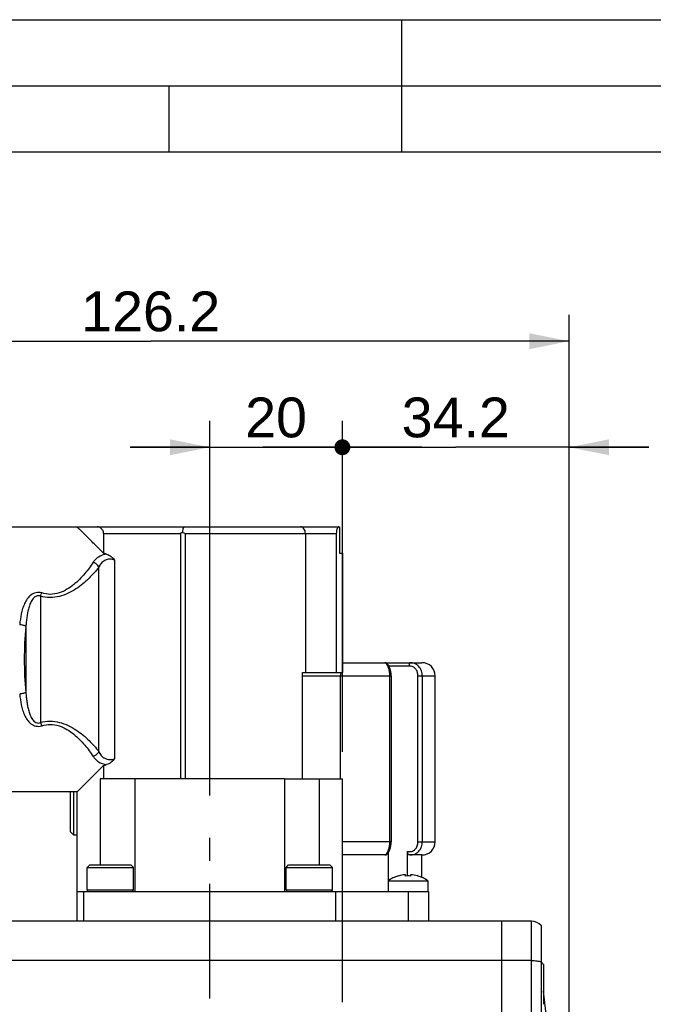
# Model space of a CAD drawing. Header units: millimetres. Extents: x 0 to 420, y 0 to 297.
# Tile 24 of 40: x 206 to 254, y 223 to 297. Entities that reach past the tile are written whole.
import ezdxf

# ---------------------------------------------------------------- set-up
doc = ezdxf.new("R2010")
doc.units = ezdxf.units.MM
doc.header["$LTSCALE"] = 23.1
doc.linetypes.add('CENTER', pattern=[0.6, 0.375, -0.075, 0.075, -0.075])
doc.layers.get('0').update_dxf_attribs({"linetype": 'CONTINUOUS'})
for name, color, linetype in [('AXIS', 7, 'CONTINUOUS'), ('COMPONENTS', 7, 'CONTINUOUS'), ('DIMENSION', 7, 'CONTINUOUS')]:
    doc.layers.add(name, color=color, linetype=linetype)
doc.styles.get("Standard").update_dxf_attribs({"font": 'arial.ttf'})
doc.dimstyles.new('DIMSTYLE_5', dxfattribs={"dimtxt": 3, "dimasz": 3, "dimexe": 0.18, "dimexo": 0.0625, "dimgap": 0.09, "dimtad": 1, "dimdec": 3, "dimlfac": 2, "dimdsep": 46, "dimtxsty": 'STANDARD', "dimblk": '_FILLED', "dimblk1": '_FILLED', "dimblk2": '_FILLED', "dimcen": 0.09, "dimadec": 0, "dimazin": 0, "dimtp": 0.5, "dimtm": 0.5, "dimtfac": 1, "dimtdec": 3, "dimtofl": 0, "dimtmove": 0, "dimatfit": 3, "dimldrblk": '_FILLED', "dimfxl": 1, "dimtolj": 1, "dimarcsym": 0})
doc.dimstyles.new('DIMSTYLE_6', dxfattribs={"dimtxt": 3, "dimasz": 3, "dimexe": 0.18, "dimexo": 0.0625, "dimgap": 0.09, "dimtad": 1, "dimdec": 3, "dimlfac": 2, "dimdsep": 46, "dimtxsty": 'STANDARD', "dimblk": '_FILLED', "dimblk1": '_FILLED', "dimblk2": '_FILLED', "dimcen": 0.09, "dimadec": 0, "dimazin": 0, "dimtp": 0.3, "dimtm": 0.3, "dimtfac": 1, "dimtdec": 3, "dimtofl": 0, "dimtmove": 0, "dimatfit": 3, "dimldrblk": '_FILLED', "dimfxl": 1, "dimtolj": 1, "dimarcsym": 0})
doc.dimstyles.new('DIMSTYLE_7', dxfattribs={"dimtxt": 3, "dimasz": 3, "dimexe": 0.18, "dimexo": 0.0625, "dimgap": 0.09, "dimtad": 1, "dimdec": 3, "dimlfac": 2, "dimdsep": 46, "dimtxsty": 'STANDARD', "dimblk": '_FILLED', "dimblk1": '_FILLED', "dimblk2": '_FILLED', "dimcen": 0.09, "dimadec": 0, "dimazin": 0, "dimtp": 0.2, "dimtm": 0.2, "dimtfac": 1, "dimtdec": 3, "dimtofl": 0, "dimtmove": 0, "dimatfit": 3, "dimldrblk": '_FILLED', "dimfxl": 1, "dimtolj": 1, "dimarcsym": 0})

# ---------------------------------------------------------------- blocks, each defined once
blk = doc.blocks.new('_DOT')
at = {"color": 0, "linetype": 'BYBLOCK'}
blk.add_line((-0.2, 0), (-1, 0), dxfattribs=at)
at = {"color": 0, "linetype": 'BYBLOCK', "const_width": 0.2}
blk.add_lwpolyline([(-0.1, 0, 1), (0.1, 0, 1)], format="xyb", close=True, dxfattribs=at)
blk = doc.blocks.new('_FILLED')
at = {"color": 0, "linetype": 'BYBLOCK'}
blk.add_solid([(0, 0), (-1, 0.2), (-1, -0.2)], dxfattribs=at)
blk = doc.blocks.new('*D13')
at = {"layer": 'DIMENSION', "color": 2, "linetype": 'CONTINUOUS'}
for p, q in [((230.553, 242.301), (230.553, 266.751)), ((247.653, 194.751), (247.653, 266.751)), ((230.553, 264.751), (224.553, 264.751)), ((224.553, 264.751), (239.103, 264.751)), ((253.653, 264.751), (239.103, 264.751)), ((247.653, 264.751), (253.653, 264.751))]:
    blk.add_line(p, q, dxfattribs=at)
at = {"layer": 'DIMENSION', "color": 2, "linetype": 'CONTINUOUS', "xscale": 3, "yscale": 3, "zscale": 3}
blk.add_blockref('_DOT', (230.553, 264.751), dxfattribs=at)
at = {"layer": 'DIMENSION', "color": 2, "linetype": 'CONTINUOUS', "xscale": 3, "yscale": 3, "zscale": 3, "rotation": 180}
blk.add_blockref('_FILLED', (247.653, 264.751), dxfattribs=at)
at = {"layer": 'DIMENSION', "color": 2, "linetype": 'CONTINUOUS', "insert": (239.103, 268.501), "char_height": 3, "width": 8.15242, "attachment_point": 2, "line_spacing_factor": 0.9}
blk.add_mtext('34.2', dxfattribs=at)
blk = doc.blocks.new('*D14')
at = {"layer": 'DIMENSION', "color": 2, "linetype": 'CONTINUOUS'}
for p, q in [((220.553, 238.491), (220.553, 266.751)), ((230.553, 241.781), (230.553, 266.751)), ((220.553, 264.751), (214.553, 264.751)), ((214.553, 264.751), (225.553, 264.751)), ((236.553, 264.751), (225.553, 264.751)), ((230.553, 264.751), (236.553, 264.751))]:
    blk.add_line(p, q, dxfattribs=at)
at = {"layer": 'DIMENSION', "color": 2, "linetype": 'CONTINUOUS', "xscale": 3, "yscale": 3, "zscale": 3}
blk.add_blockref('_FILLED', (220.553, 264.751), dxfattribs=at)
at = {"layer": 'DIMENSION', "color": 2, "linetype": 'CONTINUOUS', "xscale": 3, "yscale": 3, "zscale": 3, "rotation": 180}
blk.add_blockref('_DOT', (230.553, 264.751), dxfattribs=at)
at = {"layer": 'DIMENSION', "color": 2, "linetype": 'CONTINUOUS', "insert": (225.553, 268.501), "char_height": 3, "width": 4.66171, "attachment_point": 2, "line_spacing_factor": 0.9}
blk.add_mtext('20', dxfattribs=at)
blk = doc.blocks.new('*D15')
at = {"layer": 'DIMENSION', "color": 2, "linetype": 'CONTINUOUS'}
for p, q in [((184.553, 259.873), (184.553, 274.751)), ((247.653, 194.751), (247.653, 274.751)), ((184.553, 272.751), (216.103, 272.751)), ((247.653, 272.751), (216.103, 272.751))]:
    blk.add_line(p, q, dxfattribs=at)
at = {"layer": 'DIMENSION', "color": 2, "linetype": 'CONTINUOUS', "xscale": 3, "yscale": 3, "zscale": 3, "rotation": 180}
blk.add_blockref('_FILLED', (184.553, 272.751), dxfattribs=at)
at = {"layer": 'DIMENSION', "color": 2, "linetype": 'CONTINUOUS', "xscale": 3, "yscale": 3, "zscale": 3}
blk.add_blockref('_FILLED', (247.653, 272.751), dxfattribs=at)
at = {"layer": 'DIMENSION', "color": 2, "linetype": 'CONTINUOUS', "insert": (216.103, 276.501), "char_height": 3, "width": 10.48327, "attachment_point": 2, "line_spacing_factor": 0.9}
blk.add_mtext('126.2', dxfattribs=at)

msp = doc.modelspace()

# ---------------------------------------------------------------- linework, layer by layer
at = {"color": 2, "linetype": 'CONTINUOUS'}
for p, q in [((0, 297), (420, 297)), ((235, 297), (235, 287)), ((20, 292), (415, 292)), ((217.5, 287), (217.5, 292))]:
    msp.add_line(p, q, dxfattribs=at)
at = {"color": 7, "linetype": 'CONTINUOUS'}
msp.add_line((410, 287), (25, 287), dxfattribs=at)
at = {"layer": 'AXIS', "color": 2, "linetype": 'CENTER'}
for p, q in [((220.55283, 223.17411), (220.55283, 236.49081)), ((230.55283, 222.90778), (230.55283, 236.89031))]:
    msp.add_line(p, q, dxfattribs=at)
at = {"layer": 'COMPONENTS', "color": 7, "linetype": 'CONTINUOUS'}
for p, q in [((198.05283, 258.75148), (230.32985, 258.75148)), ((230.32985, 258.75148), (230.32985, 256.75148)), ((212.55283, 258.25148), (212.55283, 256.75119)), ((227.76394, 258.25148), (227.76394, 247.75148)), ((230.09223, 258.25148), (230.09223, 247.75148)), ((230.32985, 256.75148), (230.55274, 256.75148)), ((230.55283, 256.75148), (230.55283, 247.75148)), ((230.55283, 248.50148), (236.55283, 248.50148)), ((227.55283, 247.75148), (230.55283, 247.75148)), ((227.55283, 239.75148), (227.55283, 247.75148)), ((234.23114, 247.50148), (234.23114, 235.00148)), ((237.55283, 235.00148), (237.55283, 247.50148)), ((210.55283, 238.75148), (212.55283, 240.75167)), ((212.55283, 240.75177), (212.55283, 239.75148)), ((226.19995, 239.75148), (212.29995, 239.75148)), ((212.29995, 239.75148), (212.29995, 233.25148)), ((214.90572, 239.75148), (214.90572, 231.25148)), ((226.19995, 239.75148), (226.19995, 231.25148)), ((226.2067, 239.75148), (230.55283, 239.75148)), ((228.80572, 239.75148), (228.80572, 233.25148)), ((230.55283, 229.00148), (230.55283, 239.75148)), ((210.55283, 238.75148), (195.55283, 238.75148)), ((210.05283, 235.75157), (210.05283, 238.75148)), ((210.30283, 235.50148), (210.30283, 238.75148)), ((210.55283, 229.00148), (210.55283, 238.75148)), ((210.05284, 235.75148), (210.30284, 235.50148)), ((210.55283, 235.50148), (210.30283, 235.50148)), ((233.75678, 234.00148), (230.55283, 234.00148)), ((233.76468, 234.00161), (233.75678, 234.00148)), ((234.00298, 234.15273), (234.00298, 232.05148)), ((235.46165, 232.41834), (235.46165, 234.26579)), ((236.55283, 234.00148), (235.62578, 234.00148)), ((236.55283, 232.30356), (236.55283, 234.00148)), ((211.30283, 233.05148), (211.50283, 233.25148)), ((211.50286, 233.25148), (214.60281, 233.25148)), ((214.80283, 233.05148), (214.60283, 233.25148)), ((226.30283, 233.05148), (226.50283, 233.25148)), ((226.50286, 233.25148), (229.60281, 233.25148)), ((229.80283, 233.05148), (229.60283, 233.25148)), ((211.30283, 233.05148), (214.80283, 233.05148)), ((211.30283, 231.36898), (211.30283, 233.05148)), ((214.80283, 231.36898), (214.80283, 233.05148)), ((226.30283, 233.05148), (229.80283, 233.05148)), ((226.30283, 231.36898), (226.30283, 233.05148)), ((229.80283, 231.36898), (229.80283, 233.05148)), ((235.31913, 232.41272), (235.30884, 232.5099)), ((235.69601, 232.5099), (235.68572, 232.41272)), ((234.00242, 232.05148), (237.00242, 232.05148)), ((234.00242, 232.05148), (234.00242, 231.25148)), ((234.76925, 232.41272), (234.76672, 232.41869)), ((236.23813, 232.41869), (236.2356, 232.41272)), ((237.00242, 232.05148), (237.00242, 231.25148)), ((210.55283, 231.25148), (237.05283, 231.25148)), ((211.05283, 229.00148), (211.05283, 231.25148)), ((230.05283, 229.00148), (230.05283, 231.25148)), ((237.05283, 231.25148), (237.05283, 229.00148)), ((244.80283, 229.00148), (94.05283, 229.00148)), ((242.55283, 229.00148), (242.55283, 156.50148)), ((245.55283, 156.84004), (245.55283, 228.66292)), ((245.70283, 225.73779), (245.70283, 222.73779))]:
    msp.add_line(p, q, dxfattribs=at)
at = {"layer": 'COMPONENTS', "color": 9, "linetype": 'CONTINUOUS'}
for p, q in [((212.55283, 258.25148), (218.35607, 258.25148)), ((218.35607, 258.25148), (218.35607, 239.75148)), ((218.69278, 258.25148), (230.09223, 258.25148)), ((218.69278, 258.25148), (218.69278, 239.75148)), ((213.3992, 241.26804), (213.39924, 256.23488)), ((212.19378, 241.79488), (212.19378, 255.70808)), ((207.80134, 253.5109), (207.80135, 243.99206)), ((206.69546, 251.23527), (206.69546, 246.26769)), ((235.60815, 248.25148), (234.06029, 248.25148)), ((227.55283, 247.50148), (230.41207, 247.50148)), ((230.41207, 247.50148), (234.23114, 247.50148)), ((230.41207, 239.75148), (230.41207, 247.50148)), ((234.10811, 247.50148), (234.10811, 235.00148)), ((236.24384, 247.50148), (237.55283, 247.50148)), ((236.24384, 235.00148), (236.24384, 247.50148)), ((236.58276, 235.00148), (236.58276, 247.50148)), ((234.23114, 235.00148), (230.55283, 235.00148)), ((236.24384, 235.00148), (237.55283, 235.00148)), ((211.30283, 231.36898), (214.80283, 231.36898)), ((226.30283, 231.36898), (229.80283, 231.36898)), ((235.50242, 231.25148), (235.50242, 229.00148)), ((244.80283, 156.50148), (244.80283, 229.00148)), ((244.80283, 226.03676), (100.05283, 226.03676))]:
    msp.add_line(p, q, dxfattribs=at)
at = {"layer": 'COMPONENTS', "color": 7, "linetype": 'CONTINUOUS'}
for points in [[(234.23113, 247.50148), (234.23074, 247.53824), (234.22929, 247.58196), (234.22681, 247.62499), (234.22335, 247.66724), (234.21895, 247.70868), (234.21368, 247.74924), (234.2076, 247.78884), (234.20079, 247.82748), (234.19329, 247.8651), (234.18517, 247.90165), (234.17649, 247.93712), (234.16732, 247.97147), (234.15774, 248.00464), (234.1478, 248.0366), (234.13757, 248.06733), (234.12712, 248.09679), (234.11651, 248.12496), (234.1058, 248.15182), (234.09506, 248.17735), (234.08432, 248.20159), (234.07363, 248.22452), (234.06303, 248.24616), (234.05252, 248.2666), (234.04214, 248.28586), (234.03191, 248.30394), (234.02181, 248.32092), (234.01184, 248.33684), (234.00199, 248.35175), (233.99215, 248.36582), (233.98232, 248.37904), (233.97235, 248.39159), (233.96172, 248.40401), (233.95014, 248.41643), (233.93748, 248.42872), (233.92323, 248.44105), (233.90688, 248.4534), (233.88832, 248.46533), (233.86767, 248.47628), (233.8449, 248.48583), (233.81987, 248.49355), (233.79276, 248.49891), (233.76381, 248.50136), (233.75882, 248.50145)], [(233.76468, 234.00161), (233.79421, 234.00424), (233.82202, 234.00995), (233.84779, 234.0182), (233.87125, 234.02841), (233.89256, 234.04017), (233.91175, 234.05305), (233.92859, 234.06637), (233.94314, 234.07958), (233.9561, 234.09279), (233.96815, 234.10634), (233.97952, 234.12029), (233.99041, 234.13473), (234.00121, 234.15006), (234.01197, 234.16632), (234.02275, 234.18358), (234.03371, 234.20214), (234.04486, 234.22205), (234.05617, 234.24334), (234.06767, 234.26615), (234.07933, 234.29053), (234.09107, 234.31647), (234.10285, 234.344), (234.1146, 234.37311), (234.12624, 234.40377), (234.13768, 234.43594), (234.14883, 234.46956), (234.15961, 234.5046), (234.16993, 234.54099), (234.17971, 234.57864), (234.18887, 234.61751), (234.19732, 234.65757), (234.205, 234.69875), (234.21182, 234.74096), (234.21772, 234.78415), (234.22263, 234.82824), (234.22647, 234.87314), (234.22919, 234.91876), (234.23075, 234.96501), (234.23113, 235.00148)]]:
    msp.add_lwpolyline(points, dxfattribs=at)
for centre, radius, start, end in [((224.57436, 245.25656), 14.40608, 114.9037461, 115.571939), ((236.03397, 303.24948), 48.22382, 248.689063, 248.9244877), ((201.72594, 218.37277), 39.87637, 73.9134696, 74.2457716), ((236.55283, 247.50148), 1, 0, 90), ((201.72508, 279.12848), 39.87496, 285.7560873, 286.0883906), ((236.55283, 235.00148), 1, 270, 360), ((235.50232, 229.889), 2.62803, 94.2219722, 106.1971165), ((235.50244, 229.88813), 2.62891, 85.286342, 85.7775418), ((235.50253, 229.88897), 2.62806, 74.6643901, 85.2867463), ((235.50242, 229.90837), 2.6159, 106.3853601, 124.9888075), ((235.50243, 229.59713), 2.82156, 86.2751906, 93.7248094), ((235.50307, 229.89117), 2.6258, 73.8009735, 74.6630084), ((235.50242, 229.90837), 2.6159, 55.0111925, 73.6146399), ((211.42033, 231.36898), 0.1175, 180, 270), ((214.68533, 231.36898), 0.1175, 270, 360), ((226.42033, 231.36898), 0.1175, 180, 270), ((229.68533, 231.36898), 0.1175, 270, 360), ((244.80283, 228.00148), 1, 41.4096221, 90), ((243.47158, 224.23779), 2.68858, 33.9117135, 39.2637186), ((0.55283, 192.75148), 247.1, 352.7308208, 7.1992904)]:
    msp.add_arc(centre, radius, start, end, dxfattribs=at)
at = {"layer": 'COMPONENTS', "color": 9, "linetype": 'CONTINUOUS'}
for centre, radius, start, end in [((230.84936, 248.77582), 24.27879, 174.1859489, 180.0574463), ((231.21931, 248.74574), 24.64873, 179.986653, 185.7699517), ((278.48454, 247.50369), 48.07247, 179.704557, 180.0026285)]:
    msp.add_arc(centre, radius, start, end, dxfattribs=at)
at = {"layer": 'COMPONENTS', "color": 7, "linetype": 'CONTINUOUS'}
for points, knots in [([(212.55283, 256.75147), (212.41332, 256.89093), (212.14633, 257.15792), (211.76588, 257.53845), (211.42742, 257.87689), (211.17442, 258.12987), (210.99775, 258.30658), (210.88641, 258.41796), (210.79028, 258.51407), (210.71003, 258.59421), (210.64622, 258.65783), (210.60379, 258.7006), (210.57845, 258.72617), (210.56618, 258.73896), (210.55802, 258.74658), (210.55442, 258.75072), (210.55303, 258.75148)], [0, 0, 0, 0, 0.20924234, 0.40049552, 0.57075884, 0.716943, 0.77999249, 0.83580683, 0.88399337, 0.92417679, 0.95610338, 0.97957302, 0.98805991, 0.99432324, 0.99831749, 1, 1, 1, 1]), ([(212.55283, 258.25148), (212.55283, 258.33503), (212.50739, 258.48741), (212.36691, 258.64334), (212.21553, 258.73037), (212.10954, 258.75148), (212.05989, 258.75148)], [0, 0, 0, 0, 0.32682996, 0.58721692, 0.80575039, 1, 1, 1, 1]), ([(218.50803, 258.32312), (218.51047, 258.37949), (218.52036, 258.48303), (218.54631, 258.60314), (218.57699, 258.67908), (218.60317, 258.72506), (218.63497, 258.75148), (218.65516, 258.75148)], [0, 0, 0, 0, 0.3575881, 0.65762863, 0.77649253, 0.87202988, 1, 1, 1, 1]), ([(227.76394, 258.25148), (227.76394, 258.31668), (227.74613, 258.44311), (227.66818, 258.60746), (227.54801, 258.72244), (227.44549, 258.75148), (227.39753, 258.75148)], [0, 0, 0, 0, 0.28748817, 0.55367521, 0.78850708, 1, 1, 1, 1]), ([(230.28995, 258.75148), (230.26817, 258.75148), (230.23288, 258.72819), (230.19775, 258.68369), (230.15263, 258.60436), (230.10626, 258.45938), (230.09223, 258.32776), (230.09223, 258.25148)], [0, 0, 0, 0, 0.11550588, 0.19906781, 0.30468563, 0.59556788, 1, 1, 1, 1]), ([(212.77524, 256.68775), (212.89885, 256.65196), (213.1346, 256.52636), (213.31673, 256.33712), (213.39924, 256.23488)], [0, 0, 0, 0, 0.49482437, 1, 1, 1, 1]), ([(213.3992, 241.26804), (213.31699, 241.16557), (213.13439, 240.97673), (212.89882, 240.85104), (212.77523, 240.81521)], [0, 0, 0, 0, 0.50517795, 1, 1, 1, 1]), ([(235.62578, 234.00148), (235.75377, 234.00148), (236.01142, 234.04603), (236.33599, 234.26911), (236.53851, 234.60846), (236.58276, 234.87011), (236.58276, 235.00148)], [0, 0, 0, 0, 0.2495545, 0.49471097, 0.74385865, 1, 1, 1, 1]), ([(235.62578, 234.00148), (235.60539, 234.00148), (235.55983, 234.01906), (235.50862, 234.07841), (235.47132, 234.16343), (235.46165, 234.23035), (235.46165, 234.26579)], [0, 0, 0, 0, 0.18172842, 0.4069615, 0.68404029, 1, 1, 1, 1])]:
    msp.add_open_spline(points, degree=3, knots=knots, dxfattribs=at)
at = {"layer": 'COMPONENTS', "color": 9, "linetype": 'CONTINUOUS'}
for points, knots in [([(212.77522, 256.68775), (212.55996, 256.65584), (212.25077, 256.55158), (211.93264, 256.29812), (211.81581, 256.15057), (211.76785, 256.07422)], [0, 0, 0, 0, 0.53872102, 0.77678832, 1, 1, 1, 1]), ([(213.39924, 256.23494), (213.28103, 256.28736), (213.01829, 256.33892), (212.64296, 256.2415), (212.35826, 256.01032), (212.23879, 255.8102), (212.19378, 255.70808)], [0, 0, 0, 0, 0.26561403, 0.52904472, 0.77077066, 1, 1, 1, 1]), ([(212.19378, 255.70808), (211.97034, 255.40946), (211.43791, 254.81524), (210.648, 254.15969), (209.88269, 253.71774), (209.22423, 253.47155), (208.51084, 253.38144), (208.03212, 253.45001), (207.80134, 253.5109)], [0, 0, 0, 0, 0.21538106, 0.45890621, 0.58926557, 0.72424409, 0.86217016, 1, 1, 1, 1]), ([(211.76785, 256.07422), (211.58011, 255.77532), (211.13324, 255.17567), (210.45771, 254.49404), (209.79098, 254.01738), (209.20319, 253.73685), (208.54349, 253.62108), (208.09793, 253.69497), (207.88669, 253.76138)], [0, 0, 0, 0, 0.21884702, 0.46213499, 0.5915426, 0.72548814, 0.86271133, 1, 1, 1, 1]), ([(212.19378, 255.70808), (212.1766, 255.74949), (212.07826, 255.91419), (211.90709, 256.03153), (211.76785, 256.07422)], [0, 0, 0, 0, 0.23534581, 1, 1, 1, 1]), ([(207.88669, 253.76138), (207.81772, 253.78314), (207.67329, 253.80945), (207.38578, 253.78648), (207.06164, 253.62649), (206.78117, 253.32035), (206.58311, 252.96571), (206.44295, 252.58515), (206.30957, 252.05301), (206.2546, 251.64206), (206.22775, 251.366)], [0, 0, 0, 0, 0.06558628, 0.13143427, 0.25881184, 0.38167021, 0.50309203, 0.62507872, 0.74846041, 1, 1, 1, 1]), ([(207.80134, 253.51091), (207.74633, 253.53562), (207.62391, 253.56339), (207.44425, 253.51586), (207.2983, 253.4092), (207.14564, 253.23005), (207.00998, 252.96916), (206.89849, 252.63714), (206.8196, 252.29421), (206.76312, 251.94498), (206.72268, 251.59142), (206.70358, 251.35427), (206.69546, 251.23527)], [0, 0, 0, 0, 0.06388874, 0.12770551, 0.19058103, 0.25263931, 0.37571246, 0.4990624, 0.62312988, 0.74800404, 0.87365379, 1, 1, 1, 1]), ([(207.80142, 253.51089), (207.8078, 253.53285), (207.83336, 253.61729), (207.86246, 253.70069), (207.88669, 253.76138)], [0, 0, 0, 0, 0.25924715, 1, 1, 1, 1]), ([(206.69546, 251.23527), (206.67382, 251.253), (206.61362, 251.28372), (206.45873, 251.33505), (206.32401, 251.35682), (206.22775, 251.366)], [0, 0, 0, 0, 0.17133967, 0.40773084, 1, 1, 1, 1]), ([(233.75678, 248.50148), (233.77202, 248.50148), (233.80994, 248.47973), (233.86031, 248.42318), (233.91852, 248.33246), (234.00261, 248.15573), (234.08446, 247.87574), (234.10809, 247.63143), (234.10811, 247.50148)], [0, 0, 0, 0, 0.04166176, 0.11051741, 0.20877618, 0.33392282, 0.64490897, 1, 1, 1, 1]), ([(235.60815, 248.25148), (235.60815, 248.28338), (235.60875, 248.32972), (235.61091, 248.38858), (235.61302, 248.42615), (235.61551, 248.45641), (235.6184, 248.48036), (235.62106, 248.49269), (235.6238, 248.50148), (235.62578, 248.50148)], [0, 0, 0, 0, 0.37984117, 0.55161724, 0.70219643, 0.82599734, 0.91858628, 0.9765192, 1, 1, 1, 1]), ([(236.24384, 247.50148), (236.24383, 247.59412), (236.21908, 247.77858), (236.11841, 247.98981), (235.993, 248.12247), (235.87788, 248.19743), (235.74684, 248.24234), (235.65445, 248.25147), (235.60815, 248.25148)], [0, 0, 0, 0, 0.25329432, 0.50162135, 0.62486112, 0.74842748, 0.87342149, 1, 1, 1, 1]), ([(236.58276, 247.50148), (236.58276, 247.63281), (236.53854, 247.89438), (236.33613, 248.23368), (236.0116, 248.45689), (235.75386, 248.50147), (235.62578, 248.50148)], [0, 0, 0, 0, 0.25605107, 0.50513759, 0.75027676, 1, 1, 1, 1]), ([(206.69546, 246.26769), (206.67382, 246.24997), (206.61362, 246.21924), (206.45874, 246.16791), (206.32401, 246.14615), (206.22775, 246.13697)], [0, 0, 0, 0, 0.17133786, 0.40772846, 1, 1, 1, 1]), ([(206.22775, 246.13697), (206.2546, 245.86087), (206.3096, 245.44987), (206.44299, 244.91767), (206.58319, 244.53709), (206.78132, 244.18247), (207.06178, 243.87637), (207.38588, 243.71644), (207.67333, 243.6935), (207.81773, 243.71983), (207.88669, 243.74158)], [0, 0, 0, 0, 0.25156947, 0.37496681, 0.49696479, 0.61838891, 0.74124571, 0.86859431, 0.93442251, 1, 1, 1, 1]), ([(206.69546, 246.26769), (206.70358, 246.14868), (206.72268, 245.91149), (206.76314, 245.55788), (206.81963, 245.20861), (206.89855, 244.86563), (207.01004, 244.53358), (207.14579, 244.27273), (207.29848, 244.09368), (207.44437, 243.98703), (207.62398, 243.93957), (207.74635, 243.96735), (207.80135, 243.99205)], [0, 0, 0, 0, 0.12636542, 0.25203215, 0.3769243, 0.5010094, 0.62437422, 0.74744416, 0.8094869, 0.87233337, 0.93613089, 1, 1, 1, 1]), ([(207.80135, 243.99206), (208.03209, 244.05296), (208.51078, 244.12154), (209.22411, 244.03146), (209.88254, 243.78531), (210.64789, 243.34339), (211.43784, 242.68778), (211.97032, 242.09353), (212.19378, 241.79488)], [0, 0, 0, 0, 0.13781625, 0.27573053, 0.41069708, 0.54105967, 0.78460124, 1, 1, 1, 1]), ([(207.80143, 243.99208), (207.8078, 243.97011), (207.83336, 243.88568), (207.86246, 243.80227), (207.88669, 243.74158)], [0, 0, 0, 0, 0.25924367, 1, 1, 1, 1]), ([(207.88669, 243.74158), (208.09789, 243.80799), (208.54338, 243.88192), (209.203, 243.76618), (209.79077, 243.48571), (210.45757, 243.00907), (211.13316, 242.32738), (211.58009, 241.72768), (211.76785, 241.42874)], [0, 0, 0, 0, 0.13726828, 0.2744675, 0.40840367, 0.53781916, 0.78112944, 1, 1, 1, 1]), ([(212.19378, 241.79488), (212.1766, 241.75348), (212.07826, 241.58877), (211.90709, 241.47143), (211.76785, 241.42874)], [0, 0, 0, 0, 0.23534594, 1, 1, 1, 1]), ([(211.76785, 241.42874), (211.81581, 241.35238), (211.93265, 241.20483), (212.25078, 240.95139), (212.55994, 240.84698), (212.77522, 240.81521)], [0, 0, 0, 0, 0.223229, 0.46129003, 1, 1, 1, 1]), ([(212.19378, 241.79488), (212.23879, 241.69277), (212.35823, 241.4927), (212.64283, 241.26153), (213.01815, 241.16401), (213.2809, 241.21563), (213.3992, 241.26801)], [0, 0, 0, 0, 0.22921313, 0.4708652, 0.73425816, 1, 1, 1, 1]), ([(234.10811, 235.00148), (234.1081, 234.87148), (234.08444, 234.6271), (234.00255, 234.34705), (233.91843, 234.17033), (233.86021, 234.07968), (233.80988, 234.02319), (233.772, 234.00148), (233.75678, 234.00148)], [0, 0, 0, 0, 0.35522959, 0.66628127, 0.79141467, 0.88962072, 0.95839219, 1, 1, 1, 1]), ([(235.46165, 234.26579), (235.56402, 234.24633), (235.72696, 234.24531), (235.91976, 234.32641), (236.08151, 234.45598), (236.21263, 234.68838), (236.24383, 234.89681), (236.24384, 235.00148)], [0, 0, 0, 0, 0.25193648, 0.37642257, 0.49976737, 0.74692636, 1, 1, 1, 1]), ([(244.80283, 226.03676), (244.94019, 226.03676), (245.19243, 226.0236), (245.44259, 225.98149), (245.55283, 225.94913)], [0, 0, 0, 0, 0.54452983, 1, 1, 1, 1])]:
    msp.add_open_spline(points, degree=3, knots=knots, dxfattribs=at)

# ---------------------------------------------------------------- dimensions: what is measured, and where the dimension line sits
at = {"layer": 'DIMENSION', "color": 2, "linetype": 'CONTINUOUS'}
dim = msp.add_linear_dim(base=(247.65283, 272.75148), p1=(184.55283, 259.8726), p2=(247.65283, 194.75148), dimstyle='DIMSTYLE_5', dxfattribs=at)
dim.commit()
dim.dimension.update_dxf_attribs({"geometry": '*D15', "text_midpoint": (210.8612, 275.00148), "dimtype": 160})
dim = msp.add_linear_dim(base=(220.55283, 264.75148), p1=(230.55283, 241.78062), p2=(220.55283, 238.49081), angle=180, dimstyle='DIMSTYLE_7', override={"dimblk1": 'DOT', "dimsah": 1}, dxfattribs=at)
dim.commit()
dim.dimension.update_dxf_attribs({"geometry": '*D14', "text_midpoint": (223.22198, 267.00148), "dimtype": 160})
dim = msp.add_linear_dim(base=(247.65283, 264.75148), p1=(230.55283, 242.3008), p2=(247.65283, 194.75148), dimstyle='DIMSTYLE_6', override={"dimblk1": 'DOT', "dimsah": 1}, dxfattribs=at)
dim.commit()
dim.dimension.update_dxf_attribs({"geometry": '*D13', "text_midpoint": (235.02663, 267.00148), "dimtype": 160})

doc.saveas('drawing.dxf')
